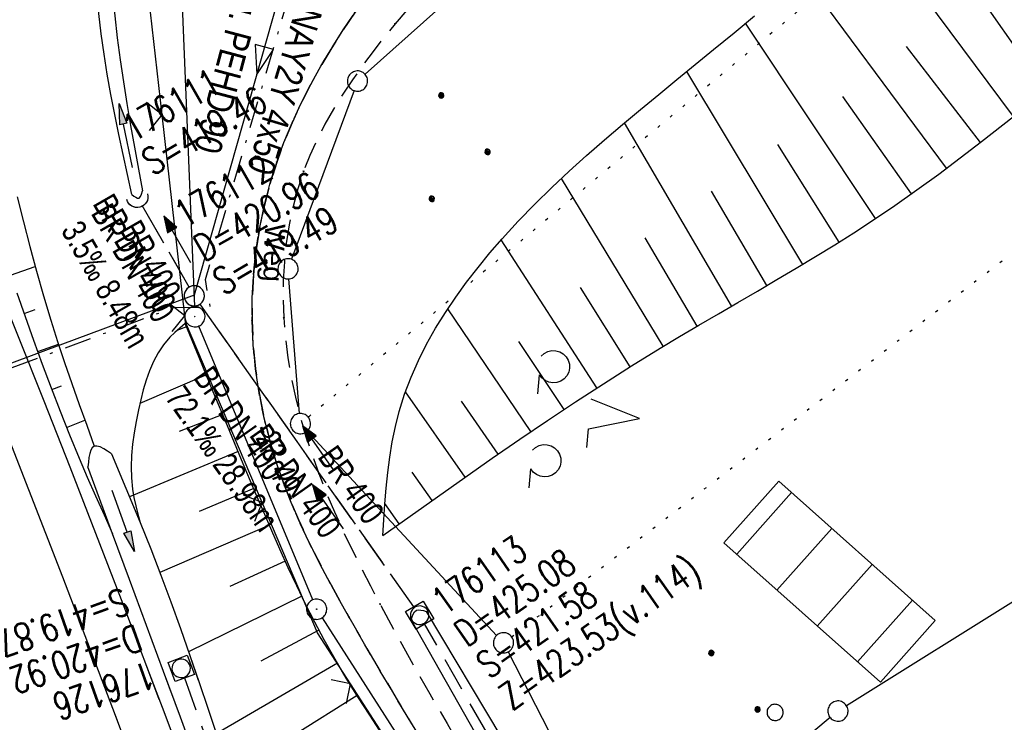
# Model space of a CAD drawing. Extents: x 508886 to 509272, y 449452 to 450225.
# Tile 42 of 45: x 509032 to 509105, y 450138 to 450191. Entities that reach past the tile are written whole.
import ezdxf
from ezdxf.enums import TextEntityAlignment as Align

# ---------------------------------------------------------------- set-up
doc = ezdxf.new("R2010")
doc.units = 0
doc.header["$LTSCALE"] = 10
doc.header["$MEASUREMENT"] = 0
for name, pattern in [('AUSGEZOGEN', [0]), ('LT00', [0]), ('LT08', [0.42, 0.2, -0.1, 0.02, -0.1]), ('LT11', [0.3, 0.2, -0.1]), ('LT12', [0.4, 0.3, -0.1]), ('PUNKTX2_STR', [0.6, 0.1, -0.5]), ('STRICHLINIE2', [0.375, 0.25, -0.125])]:
    doc.linetypes.add(name, pattern=pattern)
doc.layers.get('0').update_dxf_attribs({"linetype": 'LT00'})
for name, color, linetype in [('--EK_FBR', 250, 'LT00'), ('--EK_Halt-Pfeil', 4, 'LT00'), ('--EK_Haltung', 7, 'STRICHLINIE2'), ('--EK_Haltung-Text', 140, 'LT00'), ('--EK_Schacht-Text', 5, 'LT00'), ('--EL_DFK_AB_L', 21, 'LT00'), ('--EL_DFK_AB_P', 7, 'LT00'), ('--EL_Halt-Pfeil', 4, 'LT00'), ('--EL_Haltung', 182, 'STRICHLINIE2'), ('--EL_Haltung-Text', 182, 'LT00'), ('ABSTAND', 8, 'LT00'), ('ABWASSERLTG', 24, 'LT00'), ('ABWASSERLTG_FLIEßPF', 26, 'Continuous'), ('ABWASSERLTG_TEXT', 26, 'Continuous'), ('DFK_AB_L', 21, 'LT00'), ('DFK_AB_P', 7, 'LT00'), ('DFK_BEB_SCHR', 254, 'LT00'), ('DFK_BEBAUUNG', 250, 'LT00'), ('DFK_GZPKT', 250, 'LT00'), ('DFK_KATASTER', 250, 'LT00'), ('DFK_NUTZUNG', 250, 'LT00'), ('DFK_NUTZUNGSGRENZE', 70, 'PUNKTX2_STR'), ('DFK_VERMPKT', 252, 'LT00'), ('DL', 182, 'LT12'), ('DL_PFEIL', 201, 'LT00'), ('DL_TEXT', 182, 'LT00'), ('FELDWEG_TEXT', 250, 'Continuous'), ('PFEIL', 140, 'AUSGEZOGEN'), ('STROM_TEXT', 80, 'Continuous'), ('STROM_UNTER', 80, 'LT08'), ('V122_AFBR_BAB', 250, 'LT00'), ('V122_BOESCH', 250, 'LT00'), ('V122_BOSCHUNG', 250, 'LT00'), ('V122_FELDWEG', 250, 'LT11'), ('V122_GRABEN', 250, 'LT00'), ('V122_KA_MULD', 182, 'LT00'), ('V122_KA_PRUF', 182, 'LT00'), ('V122_LD_MARK', 250, 'LT00'), ('V122_UK_DURCH', 182, 'LT00'), ('V122_ZAUN', 40, 'LT00'), ('V123_AFBR_BAB', 250, 'LT00'), ('V123_BOESCH', 250, 'LT00'), ('V123_BOSCHUNG', 250, 'LT00'), ('V123_FELDWEG', 250, 'LT11'), ('V123_GRABEN', 250, 'LT00'), ('V123_KA_MULD', 182, 'LT00'), ('V123_KA_PRUF', 182, 'LT00'), ('V123_LD_MARK', 250, 'LT00'), ('V123_UK_DURCH', 182, 'LT00'), ('V123_ZAUN', 40, 'LT00')]:
    doc.layers.add(name, color=color, linetype=linetype)
doc.styles.add('Beschrift', font='ARIAL.TTF')
doc.styles.add('Haltungsbeschriftung', font='ARIAL.TTF', dxfattribs={"width": 0.75})
doc.styles.add('schachtbeschriftung', font='romans.shx', dxfattribs={"width": 0.75, "height": 2})
doc.styles.get("Standard").update_dxf_attribs({"font": 'ARIAL.TTF'})
doc.styles.add('Versorgungsltg', font='ARIAL.TTF', dxfattribs={"width": 0.8, "height": 2})

# ---------------------------------------------------------------- blocks, each defined once
blk = doc.blocks.new('SYMB7010')
at = {"color": 0, "linetype": 'ByBlock'}
for points in [[(-0.031408, 0.499213), (-0.093728, 0.49134), (-0.15457, 0.475719), (-0.212975, 0.452595), (-0.268021, 0.422333), (-0.31884, 0.385411), (-0.36463, 0.342411), (-0.40467, 0.29401), (-0.438329, 0.240973), (-0.465074, 0.184136), (-0.484486, 0.124395), (-0.496256, 0.062692), (-0.5002, 0)], [(0.5002, 0), (0.496256, 0.062692), (0.484485, 0.124395), (0.465074, 0.184136), (0.438329, 0.240973), (0.40467, 0.29401), (0.36463, 0.342411), (0.31884, 0.385411), (0.268021, 0.422333), (0.212975, 0.452595), (0.15457, 0.475719), (0.093728, 0.49134), (0.031408, 0.499213), (-0.031408, 0.499213)], [(-0.5002, 0), (-0.496256, -0.062692), (-0.484486, -0.124395), (-0.465075, -0.184136), (-0.438329, -0.240973), (-0.404671, -0.29401), (-0.36463, -0.342411), (-0.31884, -0.385411), (-0.268021, -0.422333), (-0.212975, -0.452595), (-0.154571, -0.475719), (-0.093728, -0.49134), (-0.031408, -0.499213), (0.031408, -0.499213)], [(0.031408, -0.499213), (0.093728, -0.491341), (0.15457, -0.475719), (0.212975, -0.452595), (0.268021, -0.422333), (0.31884, -0.385411), (0.36463, -0.342411), (0.404671, -0.294011), (0.438329, -0.240974), (0.465075, -0.184136), (0.484486, -0.124395), (0.496256, -0.062692), (0.500201, 0)]]:
    blk.add_lwpolyline(points, dxfattribs=at)
blk = doc.blocks.new('SYMB7201')
at = {"color": 0, "linetype": 'ByBlock'}
for p, q in [((0, 0.385), (-0.11, 0.015)), ((-0.255, -0.385), (-0.115, -0.385)), ((0.445, -0.385), (0.585, -0.385))]:
    blk.add_line(p, q, dxfattribs=at)
for points in [[(0.25, 0.015), (0.11, 0.015), (0, 0.385)], [(-0.393816, -0.383308), (-0.416239, -0.362945), (-0.432849, -0.337617), (-0.442589, -0.308936), (-0.444836, -0.27873), (-0.439449, -0.248923), (-0.426769, -0.221415), (-0.407606, -0.197958), (-0.38318, -0.180047), (-0.355047, -0.168823), (-0.325, -0.165), (-0.294953, -0.168823), (-0.26682, -0.180047), (-0.242394, -0.197959), (-0.223231, -0.221415), (-0.210551, -0.248923), (-0.205164, -0.27873), (-0.207411, -0.308936), (-0.21715, -0.337617), (-0.233761, -0.362945), (-0.256184, -0.383308)], [(0.306185, -0.383308), (0.283761, -0.362945), (0.267151, -0.337617), (0.257411, -0.308936), (0.255164, -0.27873), (0.260552, -0.248923), (0.273231, -0.221415), (0.292394, -0.197958), (0.31682, -0.180047), (0.344953, -0.168823), (0.375, -0.165), (0.405047, -0.168823), (0.43318, -0.180047), (0.457606, -0.197959), (0.476769, -0.221415), (0.489449, -0.248923), (0.494836, -0.27873), (0.492589, -0.308936), (0.48285, -0.337617), (0.466239, -0.362945), (0.443816, -0.383308)]]:
    blk.add_lwpolyline(points, dxfattribs=at)
blk = doc.blocks.new('Ackerland3')
at = {"layer": 'DFK_NUTZUNG', "color": 0, "linetype": 'ByBlock'}
for p, q in [((-0.15, 2.662), (-0.15, 2.403)), ((-0.1, 2.362), (-0.1, 2.704)), ((-0.05, 2.724), (-0.05, 2.341)), ((0, 2.335), (0, 2.731)), ((0.05, 2.724), (0.05, 2.341)), ((0.1, 2.362), (0.1, 2.704)), ((0.15, 2.662), (0.15, 2.403)), ((0.2, 2.531), (0.2, 2.534)), ((-4, -1.137), (-4, -1.395)), ((-3.95, -1.437), (-3.95, -1.095)), ((-3.9, -1.075), (-3.9, -1.458)), ((-3.85, -1.464), (-3.85, -1.068)), ((-3.8, -1.075), (-3.8, -1.458)), ((-3.75, -1.437), (-3.75, -1.095)), ((-3.7, -1.137), (-3.7, -1.395)), ((-3.65, -1.268), (-3.65, -1.265)), ((3.7, -1.137), (3.7, -1.395)), ((3.75, -1.437), (3.75, -1.095)), ((3.8, -1.075), (3.8, -1.458)), ((3.85, -1.464), (3.85, -1.068)), ((3.9, -1.075), (3.9, -1.458)), ((3.95, -1.437), (3.95, -1.095)), ((4, -1.137), (4, -1.395)), ((4.05, -1.268), (4.05, -1.265))]:
    blk.add_line(p, q, dxfattribs=at)
for points in [[(0.2, 2.533), (0.18, 2.619), (0.125, 2.689), (0.045, 2.728), (-0.044, 2.728), (-0.125, 2.689), (-0.18, 2.619), (-0.2, 2.533), (-0.18, 2.446), (-0.125, 2.376), (-0.044, 2.338), (0.045, 2.338), (0.125, 2.376), (0.18, 2.446), (0.2, 2.533)], [(-3.65, -1.266), (-3.67, -1.18), (-3.725, -1.11), (-3.805, -1.071), (-3.894, -1.071), (-3.975, -1.11), (-4.03, -1.18), (-4.05, -1.266)], [(-4.05, -1.266), (-4.03, -1.353), (-3.975, -1.423), (-3.894, -1.461), (-3.805, -1.461), (-3.725, -1.423), (-3.67, -1.353), (-3.65, -1.266)], [(4.05, -1.266), (4.03, -1.18), (3.975, -1.11), (3.895, -1.071), (3.806, -1.071), (3.725, -1.11), (3.67, -1.18), (3.65, -1.266)], [(3.65, -1.266), (3.67, -1.353), (3.725, -1.423), (3.806, -1.461), (3.895, -1.461), (3.975, -1.423), (4.03, -1.353), (4.05, -1.266)]]:
    blk.add_lwpolyline(points, dxfattribs=at)
blk = doc.blocks.new('SYMB0003')
at = {"color": 0, "linetype": 'ByBlock'}
for p, q in [((-0.015712, 0), (0.010166, 0.012015)), ((0, -0.021257), (-0.015712, 0)), ((0.010166, 0.012015), (0, -0.021257))]:
    blk.add_line(p, q, dxfattribs=at)
for points in [[(-0.031395, 0.499013), (-0.093691, 0.491144), (-0.154509, 0.475528), (-0.21289, 0.452414), (-0.267913, 0.422164), (-0.318712, 0.385257), (-0.364484, 0.342274), (-0.404509, 0.293893), (-0.438154, 0.240877), (-0.464888, 0.184062), (-0.484292, 0.124345), (-0.496058, 0.062667), (-0.5, 0)], [(0.5, 0), (0.496057, 0.062667), (0.484292, 0.124345), (0.464888, 0.184062), (0.438153, 0.240877), (0.404509, 0.293893), (0.364484, 0.342274), (0.318712, 0.385257), (0.267913, 0.422164), (0.21289, 0.452414), (0.154509, 0.475528), (0.093691, 0.491144), (0.031395, 0.499013), (-0.031395, 0.499013)], [(-0.5, 0), (-0.496058, -0.062667), (-0.484292, -0.124345), (-0.464888, -0.184062), (-0.438154, -0.240877), (-0.404509, -0.293893), (-0.364485, -0.342274), (-0.318712, -0.385257), (-0.267914, -0.422164), (-0.21289, -0.452414), (-0.154509, -0.475529), (-0.093691, -0.491144), (-0.031395, -0.499014), (0.031395, -0.499014)], [(0.031395, -0.499014), (0.093691, -0.491144), (0.154509, -0.475529), (0.21289, -0.452414), (0.267914, -0.422164), (0.318712, -0.385257), (0.364485, -0.342274), (0.404509, -0.293893), (0.438154, -0.240877), (0.464889, -0.184062), (0.484292, -0.124345), (0.496058, -0.062667), (0.5, 0)]]:
    blk.add_lwpolyline(points, dxfattribs=at)
blk = doc.blocks.new('SYMB0011')
at = {"color": 0, "linetype": 'ByBlock'}
for p, q in [((0.5, 0), (-0.5, 0)), ((0, 0.5), (0, -0.5))]:
    blk.add_line(p, q, dxfattribs=at)
blk = doc.blocks.new('SYMB0024')
at = {"color": 0, "linetype": 'ByBlock'}
for p, q in [((-0.5, 0.5), (0, 0)), ((0, 0), (0.5, 0.5))]:
    blk.add_line(p, q, dxfattribs=at)
blk = doc.blocks.new('Pfreil3')
at = {"layer": 'PFEIL'}
blk.add_hatch(color=256, dxfattribs=at).paths.add_polyline_path([(-1.549, 0.273), (-1.549, -0.273), (0, 0)])
for p, q in [((-1.549, 0), (-4.831, 0)), ((-1.549, -0.273), (-1.549, 0.273)), ((-1.549, 0.273), (0, 0)), ((0, 0), (-1.549, -0.273))]:
    blk.add_line(p, q, dxfattribs=at)
blk = doc.blocks.new('SYMB1210')
at = {"color": 0, "linetype": 'ByBlock'}
blk.add_line((0.018815, -0.179014), (0.055623, -0.17119), dxfattribs=at)
for points in [[(-0.2, -0.2), (-0.2, 0.2), (0.2, 0.2), (0.2, -0.2), (-0.2, -0.2)], [(0.018815, 0.179014), (-0.018815, 0.179014), (-0.055623, 0.17119), (-0.09, 0.155885), (-0.120444, 0.133766), (-0.145623, 0.105801), (-0.164438, 0.073213), (-0.176067, 0.037424), (-0.18, 0)], [(-0.18, 0), (-0.176067, -0.037424), (-0.164438, -0.073213), (-0.145623, -0.105801), (-0.120444, -0.133766), (-0.09, -0.155885), (-0.055623, -0.17119), (-0.018815, -0.179014), (0.018815, -0.179014)], [(0.18, 0), (0.176067, 0.037424), (0.164438, 0.073213), (0.145623, 0.105801), (0.120444, 0.133766), (0.09, 0.155885), (0.055623, 0.17119), (0.018815, 0.179014)], [(0.055623, -0.17119), (0.09, -0.155885), (0.120444, -0.133766), (0.145623, -0.105801), (0.164438, -0.073213), (0.176067, -0.037424), (0.18, 0)]]:
    blk.add_lwpolyline(points, dxfattribs=at)
blk = doc.blocks.new('SYMB1107')
at = {"color": 0, "linetype": 'ByBlock'}
for points in [[(-0.2, 0), (-0.196157, 0.039018), (-0.184776, 0.076537), (-0.166294, 0.111114), (-0.141421, 0.141421), (-0.111114, 0.166294), (-0.076537, 0.184776), (-0.039018, 0.196157), (0, 0.2)], [(0, 0.2), (0.039018, 0.196157), (0.076537, 0.184776), (0.111114, 0.166294), (0.141421, 0.141421), (0.166294, 0.111114), (0.184776, 0.076537), (0.196157, 0.039018), (0.2, 0)]]:
    blk.add_lwpolyline(points, dxfattribs=at)
blk = doc.blocks.new('SYMB0070')
at = {"color": 0, "linetype": 'ByBlock'}
for p, q in [((-0.5, 0), (0.2, 0)), ((0.5, 0), (0.2, 0.1)), ((0.2, 0.1), (0.2, 0)), ((0.468, 0), (0.21, 0.086)), ((0.21, 0.086), (0.21, -0.086)), ((0.21, -0.086), (0.468, 0)), ((0.22, -0.072), (0.437, 0)), ((0.23, -0.058), (0.405, 0)), ((0.24, -0.045), (0.374, 0)), ((0.342, 0), (0.25, 0.031)), ((0.25, 0.031), (0.25, -0.031)), ((0.25, -0.031), (0.342, 0)), ((0.26, -0.017), (0.31, 0)), ((0.27, -0.003), (0.279, 0))]:
    blk.add_line(p, q, dxfattribs=at)
for points in [[(0.2, 0), (0.2, -0.1), (0.5, 0)], [(0.437, 0), (0.22, 0.072), (0.22, -0.072)], [(0.405, 0), (0.23, 0.058), (0.23, -0.058)], [(0.374, 0), (0.24, 0.045), (0.24, -0.045)], [(0.31, 0), (0.26, 0.017), (0.26, -0.017)], [(0.279, 0), (0.27, 0.003), (0.27, -0.003)]]:
    blk.add_lwpolyline(points, dxfattribs=at)
blk = doc.blocks.new('ABWASSER-FLIEßPF')
at = {"layer": 'ABWASSERLTG_FLIEßPF'}
for p, q in [((0, 0), (-2.109, 0.703)), ((-2.109, 0.703), (-2.109, -0.703)), ((-2.109, -0.703), (0, 0))]:
    blk.add_line(p, q, dxfattribs=at)

msp = doc.modelspace()

# ---------------------------------------------------------------- linework, layer by layer
at = {"layer": '--EK_FBR', "linetype": 'LT11', "flags": 128}
for points in [[(509078.757, 450212.299), (509078.414, 450211.741), (509077.851, 450210.93), (509077.244, 450210.144), (509076.596, 450209.386), (509075.914, 450208.655), (509075.203, 450207.956), (509074.392, 450207.222), (509073.557, 450206.522), (509072.702, 450205.85), (509071.833, 450205.199), (509070.954, 450204.563), (509070.07, 450203.936), (509069.185, 450203.312), (509068.304, 450202.684), (509067.432, 450202.047), (509066.574, 450201.394), (509065.734, 450200.718), (509064.678, 450199.802), (509063.659, 450198.843), (509062.675, 450197.844), (509061.722, 450196.809), (509060.8, 450195.743), (509059.906, 450194.649), (509059.038, 450193.531), (509058.194, 450192.393), (509057.277, 450191.101), (509056.392, 450189.788), (509055.543, 450188.455), (509054.735, 450187.099), (509053.972, 450185.721), (509053.258, 450184.32), (509052.599, 450182.894), (509051.998, 450181.444), (509051.46, 450179.969), (509050.954, 450178.346), (509050.527, 450176.697), (509050.182, 450175.027), (509049.919, 450173.341), (509049.739, 450171.643), (509049.644, 450169.938), (509049.634, 450168.231), (509049.716, 450166.443), (509049.891, 450164.662), (509050.155, 450162.892), (509050.504, 450161.137), (509050.937, 450159.401), (509051.449, 450157.689), (509052.037, 450156.004), (509052.534, 450154.741), (509053.068, 450153.495), (509053.636, 450152.264), (509054.233, 450151.046), (509054.854, 450149.839), (509055.495, 450148.641), (509056.15, 450147.452), (509056.495, 450146.839), (509056.816, 450146.268), (509057.969, 450144.254), (509059.138, 450142.25), (509060.319, 450140.256), (509061.511, 450138.268), (509062.712, 450136.287), (509063.918, 450134.308), (509065.129, 450132.332), (509066.341, 450130.357), (509067.553, 450128.379), (509068.763, 450126.399), (509069.764, 450124.749), (509070.759, 450123.095), (509071.743, 450121.434), (509072.714, 450119.766), (509073.667, 450118.089), (509074.599, 450116.401), (509075.507, 450114.701), (509076.387, 450112.988), (509077.235, 450111.26), (509078.049, 450109.516), (509078.727, 450107.985), (509079.379, 450106.443), (509080.011, 450104.892), (509080.627, 450103.332), (509081.23, 450101.767), (509081.824, 450100.199), (509082.415, 450098.628), (509089.185, 450082.245), (509097.575, 450063.22)], [(509081.897, 450212.738), (509081.798, 450212.547), (509081.281, 450211.678), (509080.717, 450210.841), (509080.111, 450210.033), (509079.468, 450209.251), (509078.795, 450208.492), (509078.097, 450207.754), (509077.379, 450207.033), (509076.647, 450206.326), (509075.701, 450205.442), (509074.745, 450204.573), (509073.781, 450203.715), (509072.814, 450202.864), (509071.845, 450202.018), (509070.877, 450201.171), (509069.916, 450200.32), (509068.962, 450199.462), (509068.019, 450198.592), (509066.38, 450197.013), (509064.784, 450195.386), (509063.229, 450193.714), (509061.711, 450191.998), (509060.23, 450190.238), (509059.411, 450189.227), (509058.609, 450188.202), (509057.828, 450187.16), (509057.075, 450186.101), (509056.355, 450185.022), (509055.674, 450183.923), (509055.037, 450182.803), (509054.45, 450181.659), (509053.919, 450180.491), (509053.449, 450179.297), (509053.021, 450177.998), (509052.668, 450176.673), (509052.386, 450175.327), (509052.173, 450173.965), (509052.029, 450172.59), (509051.951, 450171.209), (509051.937, 450169.826), (509051.985, 450168.445), (509052.104, 450166.96), (509052.291, 450165.485), (509052.539, 450164.021), (509052.846, 450162.569), (509053.208, 450161.129), (509053.621, 450159.703), (509054.081, 450158.292), (509054.583, 450156.897), (509055.142, 450155.474), (509055.739, 450154.068), (509056.368, 450152.676), (509057.025, 450151.297), (509057.705, 450149.928), (509058.404, 450148.569), (509058.744, 450147.927), (509059.118, 450147.218), (509060.327, 450144.983), (509061.561, 450142.763), (509062.815, 450140.555), (509064.088, 450138.357), (509065.374, 450136.168), (509066.672, 450133.985), (509067.978, 450131.807), (509069.289, 450129.632), (509070.601, 450127.458), (509072.961, 450123.543), (509075.317, 450119.625), (509077.671, 450115.707)]]:
    msp.add_lwpolyline(points, dxfattribs=at)
at = {"layer": '--EK_FBR'}
for points in [[(509017.195, 450203.701), (509018.734, 450200.061), (509021.078, 450194.479), (509023.405, 450188.891), (509025.716, 450183.296), (509028.009, 450177.693), (509030.283, 450172.083), (509032.247, 450167.191), (509034.196, 450162.292), (509036.127, 450157.387), (509038.041, 450152.475), (509039.936, 450147.556), (509041.812, 450142.629), (509042.735, 450140.18)], [(509032.247, 450167.191), (509034.196, 450162.292), (509036.127, 450157.387), (509038.041, 450152.475), (509039.936, 450147.556), (509041.812, 450142.629), (509043.16, 450139.051), (509044.498, 450135.47), (509045.828, 450131.886), (509047.151, 450128.299), (509048.468, 450124.71), (509049.78, 450121.119), (509051.293, 450116.961), (509052.799, 450112.801), (509054.296, 450108.637), (509055.782, 450104.47), (509057.255, 450100.298), (509058.713, 450096.12), (509060.153, 450091.937)]]:
    msp.add_lwpolyline(points, dxfattribs=at)
at = {"layer": '--EK_Haltung'}
for p, q in [((509044.977, 450170.725), (509041.494, 450176.772)), ((509061.621, 450147.01), (509045.784, 450169.463)), ((509074.488, 450124.627), (509062.426, 450145.747)), ((509044.631, 450141.742), (509057.568, 450105.1))]:
    msp.add_line(p, q, dxfattribs=at)
at = {"layer": '--EL_DFK_AB_L'}
for p, q in [((509043.808, 450207.418), (509045.37, 450169.279)), ((509054.132, 450147.532), (509045.688, 450167.836)), ((509054.825, 450146.208), (509074.016, 450116.261))]:
    msp.add_line(p, q, dxfattribs=at)
at = {"layer": '--EL_Haltung'}
for p, q in [((509044.977, 450170.725), (509041.494, 450176.772)), ((509061.621, 450147.01), (509045.784, 450169.463)), ((509074.488, 450124.627), (509062.426, 450145.747)), ((509044.631, 450141.742), (509057.568, 450105.1))]:
    msp.add_line(p, q, dxfattribs=at)
at = {"layer": 'ABWASSERLTG', "flags": 128}
msp.add_lwpolyline([(509055.17, 450204.851), (509045.348, 450170.112), (508999.984, 450153.243), (508999.414, 450147.176)], dxfattribs=at)
at = {"layer": 'DFK_AB_L'}
for p, q in [((509043.808, 450207.418), (509045.37, 450169.279)), ((509054.132, 450147.532), (509045.688, 450167.836)), ((509054.825, 450146.208), (509074.016, 450116.261))]:
    msp.add_line(p, q, dxfattribs=at)
at = {"layer": 'DFK_BEB_SCHR'}
for p, q in [((509089.622, 450155.483), (509085.552, 450150.912)), ((509088.538, 450148.252), (509092.609, 450152.824)), ((509095.595, 450150.162), (509091.526, 450145.593)), ((509094.512, 450142.932), (509098.583, 450147.503))]:
    msp.add_line(p, q, dxfattribs=at)
at = {"layer": 'DFK_BEBAUUNG'}
msp.add_lwpolyline([(509084.601, 450151.759), (509088.671, 450156.33), (509100.271, 450146), (509096.2, 450141.43), (509084.601, 450151.759)], dxfattribs=at)
at = {"layer": 'DFK_KATASTER'}
for p, q in [((509079.271, 450205.509), (509058.01, 450186.499)), ((509057.19, 450185.295), (509052.561, 450172.783)), ((509053.161, 450161.346), (509052.36, 450171.332)), ((509067.761, 450144.9), (509053.73, 450160.049)), ((509116.494, 450153.931), (509093.697, 450139.687)), ((509068.613, 450143.681), (509077.168, 450127.007)), ((509092.484, 450138.81), (509078.087, 450126.818))]:
    msp.add_line(p, q, dxfattribs=at)
at = {"layer": 'DFK_NUTZUNGSGRENZE', "ltscale": 0.2}
for p, q in [((509095.56, 450195.719), (509053.798, 450161.078)), ((509068.866, 450144.805), (509107.351, 450174.299))]:
    msp.add_line(p, q, dxfattribs=at)
at = {"layer": 'DL'}
for p, q in [((509044.977, 450170.725), (509041.494, 450176.772)), ((509061.621, 450147.01), (509045.784, 450169.463))]:
    msp.add_line(p, q, dxfattribs=at)
at = {"layer": 'STROM_UNTER', "flags": 128}
msp.add_lwpolyline([(509006.305, 450081.848), (509002.476, 450102.658), (508999.316, 450124.183), (508999.57, 450136.975), (508999.904, 450147.325), (509000.414, 450152.193), (509001.916, 450153.673), (509043.943, 450169.247), (509046.548, 450169.174), (509046.172, 450171.282), (509055.735, 450203.704)], dxfattribs=at)
at = {"layer": 'V122_AFBR_BAB'}
msp.add_lwpolyline([(509017.195, 450203.701), (509018.734, 450200.061), (509021.078, 450194.479), (509023.405, 450188.891), (509025.716, 450183.296), (509028.009, 450177.693), (509030.283, 450172.083), (509032.247, 450167.191), (509034.196, 450162.292), (509036.127, 450157.387), (509038.041, 450152.475), (509039.936, 450147.556), (509041.812, 450142.629), (509042.735, 450140.18)], dxfattribs=at)
at = {"layer": 'V122_BOESCH'}
for points in [[(509059.317, 450152.304), (509059.392, 450153.475), (509059.475, 450154.644), (509059.572, 450155.808), (509059.692, 450156.967), (509059.841, 450158.117), (509060.027, 450159.258), (509060.257, 450160.386), (509060.539, 450161.5), (509060.94, 450162.78), (509061.417, 450164.038), (509061.963, 450165.273), (509062.572, 450166.485), (509063.24, 450167.674), (509063.961, 450168.838), (509064.73, 450169.979), (509065.54, 450171.094), (509066.386, 450172.185), (509067.263, 450173.251), (509068.166, 450174.291), (509069.365, 450175.6), (509070.594, 450176.87), (509071.85, 450178.105), (509073.129, 450179.309), (509074.429, 450180.487), (509075.747, 450181.642), (509077.079, 450182.778), (509078.422, 450183.901), (509079.773, 450185.013), (509081.129, 450186.12), (509082.487, 450187.226), (509083.843, 450188.334), (509085.36, 450189.584), (509086.873, 450190.84)], [(509059.317, 450152.304), (509061.341, 450153.743), (509063.367, 450155.179), (509065.397, 450156.609), (509067.433, 450158.03), (509069.477, 450159.439), (509071.53, 450160.832), (509073.596, 450162.208), (509075.675, 450163.562), (509077.769, 450164.893), (509079.882, 450166.196), (509081.314, 450167.057), (509082.752, 450167.907), (509084.196, 450168.751), (509085.641, 450169.591), (509087.086, 450170.431), (509088.529, 450171.274), (509089.967, 450172.124), (509091.398, 450172.984), (509092.82, 450173.857), (509094.231, 450174.747), (509095.629, 450175.657), (509097.28, 450176.775), (509098.912, 450177.923), (509100.525, 450179.098), (509102.124, 450180.295), (509103.71, 450181.51), (509105.286, 450182.741), (509106.854, 450183.983)], [(509032.222, 450177.417), (509032.686, 450175.57), (509033.164, 450173.732), (509033.661, 450171.901), (509034.181, 450170.078), (509034.728, 450168.262), (509035.226, 450166.697), (509035.744, 450165.137), (509036.278, 450163.581), (509036.824, 450162.027), (509037.377, 450160.475), (509037.935, 450158.924)], [(509032.193, 450170.306), (509032.818, 450168.541), (509033.447, 450166.777), (509034.086, 450165.018), (509034.737, 450163.264), (509035.405, 450161.517), (509036.095, 450159.778), (509036.809, 450158.05), (509037.415, 450156.641), (509038.036, 450155.237), (509038.667, 450153.838), (509039.302, 450152.44)], [(509044.684, 450168.015), (509044.289, 450167.69), (509043.906, 450167.356), (509043.545, 450167.004), (509043.08, 450166.451), (509042.679, 450165.848), (509042.335, 450165.204), (509042.041, 450164.525), (509041.789, 450163.82), (509041.572, 450163.094), (509041.383, 450162.357), (509041.215, 450161.614), (509041.041, 450160.765), (509040.893, 450159.919), (509040.776, 450159.077), (509040.698, 450158.239), (509040.667, 450157.404), (509040.69, 450156.573), (509040.773, 450155.747), (509040.879, 450155.125), (509041.014, 450154.505), (509041.168, 450153.887), (509041.332, 450153.269)], [(509054.331, 450145.792), (509054.281, 450145.886), (509053.605, 450147.217), (509052.953, 450148.562), (509052.32, 450149.917), (509051.703, 450151.281), (509051.1, 450152.652), (509050.506, 450154.028), (509049.92, 450155.406), (509048.859, 450157.925), (509047.807, 450160.446), (509046.762, 450162.969), (509045.722, 450165.492), (509044.684, 450168.015)]]:
    msp.add_lwpolyline(points, dxfattribs=at)
at = {"layer": 'V122_BOSCHUNG'}
for p, q in [((509106.07, 450183.36), (509095.318, 450197.813)), ((509101.108, 450179.531), (509090.49, 450193.854)), ((509108.468, 450185.272), (509103.459, 450192.447)), ((509095.853, 450175.807), (509086.212, 450190.29)), ((509103.624, 450181.444), (509098.151, 450188.554)), ((509090.447, 450172.41), (509081.846, 450186.704)), ((509098.521, 450177.645), (509093.429, 450184.853)), ((509085.18, 450169.323), (509077.24, 450182.913)), ((509093.155, 450174.065), (509088.604, 450181.286)), ((509080.115, 450166.337), (509072.566, 450178.785)), ((509087.796, 450170.845), (509083.678, 450177.842)), ((509075.197, 450163.254), (509068.103, 450174.22)), ((509082.624, 450167.831), (509078.759, 450174.365)), ((509031.735, 450171.603), (509033.565, 450172.249)), ((509077.651, 450164.818), (509073.968, 450170.687)), ((509032.735, 450168.775), (509033.564, 450169.068)), ((509070.308, 450160.005), (509064.134, 450169.101)), ((509044.777, 450167.788), (509044.063, 450167.496)), ((509033.748, 450165.945), (509035.29, 450166.501)), ((509072.755, 450161.652), (509069.398, 450166.699)), ((509046.245, 450164.221), (509041.319, 450162.101)), ((509034.791, 450163.122), (509035.519, 450163.394)), ((509065.425, 450156.629), (509061.003, 450162.955)), ((509067.864, 450158.328), (509065.146, 450162.27)), ((509047.458, 450161.287), (509044.237, 450160.012)), ((509035.879, 450160.317), (509037.244, 450160.846)), ((509048.601, 450158.54), (509040.543, 450155.178)), ((509062.978, 450154.903), (509061.49, 450157.013)), ((509049.755, 450155.797), (509045.725, 450154.089)), ((509060.539, 450153.173), (509059.477, 450154.668)), ((509050.918, 450153.071), (509042.804, 450149.554)), ((509052.097, 450150.406), (509047.987, 450148.532)), ((509053.313, 450147.813), (509044.925, 450143.693))]:
    msp.add_line(p, q, dxfattribs=at)
at = {"layer": 'V122_FELDWEG', "linetype": 'LT11', "flags": 128}
for points in [[(509056.495, 450146.839), (509056.15, 450147.452), (509055.495, 450148.641), (509054.854, 450149.839), (509054.233, 450151.046), (509053.636, 450152.264), (509053.068, 450153.495), (509052.534, 450154.741), (509052.037, 450156.004), (509051.449, 450157.689), (509050.937, 450159.401), (509050.504, 450161.137), (509050.155, 450162.892), (509049.891, 450164.662), (509049.716, 450166.443), (509049.634, 450168.231), (509049.644, 450169.938), (509049.739, 450171.643), (509049.919, 450173.341), (509050.182, 450175.027), (509050.527, 450176.697), (509050.954, 450178.346), (509051.46, 450179.969), (509051.998, 450181.444), (509052.599, 450182.894), (509053.258, 450184.32), (509053.972, 450185.721), (509054.735, 450187.099), (509055.543, 450188.455), (509056.392, 450189.788), (509057.277, 450191.101), (509058.194, 450192.393), (509059.038, 450193.531), (509059.906, 450194.649), (509060.8, 450195.743), (509061.722, 450196.809), (509062.675, 450197.844), (509063.659, 450198.843), (509064.678, 450199.802), (509065.734, 450200.718), (509066.574, 450201.394), (509067.432, 450202.047), (509068.304, 450202.684), (509069.185, 450203.312), (509070.07, 450203.936), (509070.954, 450204.563), (509071.833, 450205.199), (509072.702, 450205.85), (509073.557, 450206.522), (509074.392, 450207.222), (509075.203, 450207.956), (509075.914, 450208.655), (509076.596, 450209.386), (509077.244, 450210.144), (509077.851, 450210.93), (509078.414, 450211.741), (509078.757, 450212.299)], [(509081.897, 450212.738), (509081.798, 450212.547), (509081.281, 450211.678), (509080.717, 450210.841), (509080.111, 450210.033), (509079.468, 450209.251), (509078.795, 450208.492), (509078.097, 450207.754), (509077.379, 450207.033), (509076.647, 450206.326), (509075.701, 450205.442), (509074.745, 450204.573), (509073.781, 450203.715), (509072.814, 450202.864), (509071.845, 450202.018), (509070.877, 450201.171), (509069.916, 450200.32), (509068.962, 450199.462), (509068.019, 450198.592), (509066.38, 450197.013), (509064.784, 450195.386), (509063.229, 450193.714), (509061.711, 450191.998), (509060.23, 450190.238), (509059.411, 450189.227), (509058.609, 450188.202), (509057.828, 450187.16), (509057.075, 450186.101), (509056.355, 450185.022), (509055.674, 450183.923), (509055.037, 450182.803), (509054.45, 450181.659), (509053.919, 450180.491), (509053.449, 450179.297), (509053.021, 450177.998), (509052.668, 450176.673), (509052.386, 450175.327), (509052.173, 450173.965), (509052.029, 450172.59), (509051.951, 450171.209), (509051.937, 450169.826), (509051.985, 450168.445), (509052.104, 450166.96), (509052.291, 450165.485), (509052.539, 450164.021), (509052.846, 450162.569), (509053.208, 450161.129), (509053.621, 450159.703), (509054.081, 450158.292), (509054.583, 450156.897), (509055.142, 450155.474), (509055.739, 450154.068), (509056.368, 450152.676), (509057.025, 450151.297), (509057.705, 450149.928), (509058.404, 450148.569), (509058.744, 450147.927)]]:
    msp.add_lwpolyline(points, dxfattribs=at)
at = {"layer": 'V122_GRABEN'}
for points in [[(509038.79, 450203.065), (509038.844, 450201.313), (509038.903, 450199.562), (509038.973, 450197.812), (509039.059, 450196.063), (509039.165, 450194.317), (509039.297, 450192.574), (509039.461, 450190.833), (509039.646, 450189.203), (509039.86, 450187.575), (509040.097, 450185.95), (509040.355, 450184.328), (509040.629, 450182.706), (509040.915, 450181.087), (509041.209, 450179.468), (509041.507, 450177.849)], [(509040.726, 450177.583), (509040.4, 450179.067), (509040.077, 450180.552), (509039.763, 450182.037), (509039.46, 450183.524), (509039.173, 450185.012), (509038.907, 450186.503), (509038.664, 450187.997), (509038.449, 450189.494), (509038.266, 450190.995), (509038.109, 450192.595), (509037.987, 450194.198), (509037.894, 450195.805), (509037.823, 450197.415), (509037.771, 450199.027), (509037.729, 450200.64), (509037.694, 450202.253)], [(509040.726, 450177.583), (509040.878, 450177.471), (509041.024, 450177.378), (509041.155, 450177.323), (509041.266, 450177.326), (509041.372, 450177.43), (509041.447, 450177.619), (509041.507, 450177.849)], [(509039.227, 450158.362), (509038.929, 450158.56), (509038.641, 450158.737), (509038.373, 450158.871), (509038.134, 450158.941), (509037.935, 450158.924), (509037.79, 450158.816), (509037.681, 450158.628), (509037.602, 450158.376), (509037.545, 450158.077), (509037.503, 450157.745), (509037.467, 450157.398)], [(509039.227, 450158.362), (509041.332, 450153.269), (509042.12, 450151.317), (509042.88, 450149.354), (509043.614, 450147.381), (509044.327, 450145.4), (509045.022, 450143.412), (509045.645, 450141.589)], [(509043.657, 450140.627), (509043.065, 450142.232), (509041.812, 450145.636), (509040.558, 450149.038), (509039.302, 450152.44), (509037.467, 450157.398)]]:
    msp.add_lwpolyline(points, dxfattribs=at)
at = {"layer": 'V122_LD_MARK'}
msp.add_lwpolyline([(509013.715, 450203.215), (509016.112, 450197.563), (509020.123, 450187.947), (509024.076, 450178.308), (509027.971, 450168.645), (509031.808, 450158.959), (509035.585, 450149.249), (509039.302, 450139.516), (509039.618, 450138.672)], dxfattribs=at)
at = {"layer": 'V122_ZAUN'}
for p, q in [((509042.969, 450183.491), (509041.288, 450198.396)), ((509044.65, 450168.585), (509042.969, 450183.491)), ((509054.217, 450145.736), (509050.388, 450154.746))]:
    msp.add_line(p, q, dxfattribs=at)
msp.add_lwpolyline([(509050.388, 450154.746), (509044.702, 450168.126), (509044.65, 450168.585)], dxfattribs=at)
at = {"layer": 'V123_AFBR_BAB'}
msp.add_lwpolyline([(509032.247, 450167.191), (509034.196, 450162.292), (509036.127, 450157.387), (509038.041, 450152.475), (509039.936, 450147.556), (509041.812, 450142.629), (509043.16, 450139.051), (509044.498, 450135.47), (509045.828, 450131.886), (509047.151, 450128.299), (509048.468, 450124.71), (509049.78, 450121.119), (509051.293, 450116.961), (509052.799, 450112.801), (509054.296, 450108.637), (509055.782, 450104.47), (509057.255, 450100.298), (509058.713, 450096.12), (509060.153, 450091.937)], dxfattribs=at)
at = {"layer": 'V123_BOESCH'}
for points in [[(509059.317, 450152.304), (509059.392, 450153.475), (509059.475, 450154.644), (509059.572, 450155.808), (509059.692, 450156.967), (509059.841, 450158.117), (509060.027, 450159.258), (509060.257, 450160.386), (509060.539, 450161.5), (509060.94, 450162.78), (509061.417, 450164.038), (509061.963, 450165.273), (509062.572, 450166.485), (509063.24, 450167.674), (509063.961, 450168.838), (509064.73, 450169.979), (509065.54, 450171.094), (509066.386, 450172.185), (509067.263, 450173.251), (509068.166, 450174.291), (509069.365, 450175.6), (509070.594, 450176.87), (509071.85, 450178.105), (509073.129, 450179.309), (509074.429, 450180.487), (509075.747, 450181.642), (509077.079, 450182.778), (509078.422, 450183.901), (509079.773, 450185.013), (509081.129, 450186.12), (509082.487, 450187.226), (509083.843, 450188.334), (509085.36, 450189.584), (509086.873, 450190.84)], [(509059.317, 450152.304), (509061.341, 450153.743), (509063.367, 450155.179), (509065.397, 450156.609), (509067.433, 450158.03), (509069.477, 450159.439), (509071.53, 450160.832), (509073.596, 450162.208), (509075.675, 450163.562), (509077.769, 450164.893), (509079.882, 450166.196), (509081.314, 450167.057), (509082.752, 450167.907), (509084.196, 450168.751), (509085.641, 450169.591), (509087.086, 450170.431), (509088.529, 450171.274), (509089.967, 450172.124), (509091.398, 450172.984), (509092.82, 450173.857), (509094.231, 450174.747), (509095.629, 450175.657), (509097.28, 450176.775), (509098.912, 450177.923), (509100.525, 450179.098), (509102.124, 450180.295), (509103.71, 450181.51), (509105.286, 450182.741), (509106.854, 450183.983)], [(509032.222, 450177.417), (509032.686, 450175.57), (509033.164, 450173.732), (509033.661, 450171.901), (509034.181, 450170.078), (509034.728, 450168.262), (509035.226, 450166.697), (509035.744, 450165.137), (509036.278, 450163.581), (509036.823, 450162.027), (509037.377, 450160.475), (509037.935, 450158.924)], [(509032.193, 450170.306), (509032.818, 450168.541), (509033.447, 450166.778), (509034.086, 450165.018), (509034.737, 450163.264), (509035.405, 450161.517), (509036.095, 450159.778), (509036.809, 450158.05), (509037.415, 450156.641), (509038.036, 450155.237), (509038.667, 450153.838), (509039.302, 450152.44)], [(509044.684, 450168.015), (509044.289, 450167.69), (509043.906, 450167.356), (509043.545, 450167.004), (509043.08, 450166.451), (509042.679, 450165.848), (509042.335, 450165.204), (509042.041, 450164.525), (509041.789, 450163.82), (509041.572, 450163.094), (509041.383, 450162.357), (509041.215, 450161.614), (509041.041, 450160.765), (509040.893, 450159.919), (509040.776, 450159.077), (509040.698, 450158.239), (509040.667, 450157.404), (509040.69, 450156.573), (509040.773, 450155.747), (509040.879, 450155.125), (509041.014, 450154.506), (509041.168, 450153.887), (509041.332, 450153.269)], [(509059.263, 450137.608), (509058.361, 450138.974), (509057.477, 450140.35), (509056.617, 450141.74), (509055.784, 450143.146), (509054.983, 450144.569), (509054.281, 450145.886), (509053.605, 450147.217), (509052.953, 450148.562), (509052.32, 450149.917), (509051.703, 450151.281), (509051.1, 450152.652), (509050.506, 450154.028), (509049.92, 450155.406), (509048.859, 450157.925), (509047.807, 450160.446), (509046.762, 450162.969), (509045.722, 450165.492), (509044.684, 450168.015)]]:
    msp.add_lwpolyline(points, dxfattribs=at)
at = {"layer": 'V123_BOSCHUNG'}
for p, q in [((509106.07, 450183.36), (509095.318, 450197.813)), ((509101.108, 450179.531), (509090.49, 450193.854)), ((509108.468, 450185.272), (509103.459, 450192.447)), ((509095.853, 450175.807), (509086.212, 450190.291)), ((509103.624, 450181.444), (509098.151, 450188.554)), ((509090.447, 450172.41), (509081.846, 450186.704)), ((509098.521, 450177.645), (509093.429, 450184.853)), ((509085.18, 450169.323), (509077.24, 450182.913)), ((509093.154, 450174.065), (509088.604, 450181.286)), ((509080.115, 450166.337), (509072.566, 450178.785)), ((509087.796, 450170.845), (509083.678, 450177.842)), ((509075.197, 450163.254), (509068.103, 450174.22)), ((509082.624, 450167.831), (509078.759, 450174.365)), ((509031.735, 450171.603), (509033.565, 450172.249)), ((509077.651, 450164.818), (509073.968, 450170.687)), ((509032.735, 450168.775), (509033.564, 450169.068)), ((509070.308, 450160.005), (509064.134, 450169.101)), ((509044.777, 450167.788), (509044.063, 450167.496)), ((509033.748, 450165.945), (509035.29, 450166.501)), ((509072.755, 450161.652), (509069.398, 450166.699)), ((509046.245, 450164.221), (509041.319, 450162.101)), ((509034.791, 450163.122), (509035.519, 450163.394)), ((509065.425, 450156.629), (509061.003, 450162.955)), ((509067.864, 450158.328), (509065.146, 450162.27)), ((509047.458, 450161.287), (509044.237, 450160.012)), ((509035.879, 450160.317), (509037.244, 450160.846)), ((509048.601, 450158.54), (509040.543, 450155.178)), ((509062.978, 450154.903), (509061.49, 450157.013)), ((509049.755, 450155.797), (509045.725, 450154.089)), ((509060.539, 450153.173), (509059.477, 450154.668)), ((509050.918, 450153.071), (509042.804, 450149.554)), ((509052.097, 450150.406), (509047.987, 450148.532)), ((509053.313, 450147.813), (509044.925, 450143.693)), ((509054.592, 450145.295), (509050.274, 450142.981)), ((509055.962, 450142.841), (509046.98, 450137.6)), ((509057.426, 450140.432), (509052.713, 450137.474))]:
    msp.add_line(p, q, dxfattribs=at)
at = {"layer": 'V123_FELDWEG', "flags": 128}
for points in [[(509082.415, 450098.628), (509081.824, 450100.199), (509081.23, 450101.767), (509080.627, 450103.332), (509080.011, 450104.892), (509079.379, 450106.443), (509078.727, 450107.985), (509078.049, 450109.516), (509077.235, 450111.26), (509076.387, 450112.988), (509075.507, 450114.701), (509074.599, 450116.401), (509073.667, 450118.089), (509072.714, 450119.766), (509071.743, 450121.434), (509070.759, 450123.095), (509069.764, 450124.749), (509068.763, 450126.399), (509067.553, 450128.379), (509066.341, 450130.357), (509065.129, 450132.332), (509063.918, 450134.308), (509062.712, 450136.287), (509061.511, 450138.268), (509060.319, 450140.256), (509059.138, 450142.25), (509057.969, 450144.254), (509056.816, 450146.268), (509056.15, 450147.452), (509055.495, 450148.641), (509054.854, 450149.839), (509054.233, 450151.046), (509053.636, 450152.264), (509053.068, 450153.495), (509052.534, 450154.741), (509052.037, 450156.004), (509051.449, 450157.689), (509050.937, 450159.401), (509050.504, 450161.137), (509050.155, 450162.892), (509049.891, 450164.662), (509049.716, 450166.443), (509049.634, 450168.231), (509049.644, 450169.938), (509049.739, 450171.643), (509049.919, 450173.341), (509050.182, 450175.027), (509050.527, 450176.697), (509050.954, 450178.346), (509051.46, 450179.969), (509051.998, 450181.444), (509052.599, 450182.895), (509053.258, 450184.32), (509053.972, 450185.721), (509054.735, 450187.099), (509055.543, 450188.455), (509056.392, 450189.789), (509057.277, 450191.101), (509058.194, 450192.393), (509059.038, 450193.531), (509059.906, 450194.649), (509060.8, 450195.743), (509061.722, 450196.809), (509062.675, 450197.844), (509063.659, 450198.843), (509064.678, 450199.802), (509065.734, 450200.718), (509066.574, 450201.394), (509067.432, 450202.047), (509068.304, 450202.684), (509069.185, 450203.312), (509070.07, 450203.936), (509070.954, 450204.563), (509071.833, 450205.199), (509072.702, 450205.85), (509073.557, 450206.522), (509074.392, 450207.222), (509075.203, 450207.956), (509075.914, 450208.655), (509076.596, 450209.386), (509077.244, 450210.145), (509077.851, 450210.93), (509078.414, 450211.741), (509078.757, 450212.299)], [(509081.897, 450212.738), (509081.798, 450212.547), (509081.281, 450211.678), (509080.717, 450210.841), (509080.111, 450210.033), (509079.468, 450209.251), (509078.795, 450208.492), (509078.097, 450207.754), (509077.379, 450207.033), (509076.647, 450206.326), (509075.701, 450205.442), (509074.745, 450204.573), (509073.781, 450203.715), (509072.813, 450202.864), (509071.845, 450202.018), (509070.878, 450201.171), (509069.916, 450200.32), (509068.962, 450199.462), (509068.019, 450198.592), (509066.38, 450197.013), (509064.784, 450195.386), (509063.229, 450193.714), (509061.711, 450191.998), (509060.23, 450190.238), (509059.411, 450189.227), (509058.609, 450188.202), (509057.828, 450187.16), (509057.075, 450186.101), (509056.355, 450185.022), (509055.674, 450183.924), (509055.037, 450182.803), (509054.45, 450181.659), (509053.919, 450180.491), (509053.449, 450179.297), (509053.021, 450177.998), (509052.668, 450176.673), (509052.386, 450175.327), (509052.173, 450173.965), (509052.029, 450172.59), (509051.951, 450171.209), (509051.937, 450169.826), (509051.985, 450168.445), (509052.105, 450166.96), (509052.291, 450165.485), (509052.539, 450164.021), (509052.846, 450162.569), (509053.208, 450161.129), (509053.621, 450159.703), (509054.08, 450158.292), (509054.583, 450156.897), (509055.142, 450155.474), (509055.739, 450154.068), (509056.368, 450152.676), (509057.025, 450151.297), (509057.705, 450149.928), (509058.404, 450148.569), (509059.118, 450147.218), (509060.327, 450144.983), (509061.561, 450142.763), (509062.815, 450140.555), (509064.088, 450138.357), (509065.374, 450136.168), (509066.672, 450133.985), (509067.978, 450131.807), (509069.289, 450129.632), (509070.601, 450127.458), (509072.961, 450123.543), (509075.317, 450119.625), (509077.671, 450115.707)]]:
    msp.add_lwpolyline(points, dxfattribs=at)
at = {"layer": 'V123_GRABEN'}
for points in [[(509038.79, 450203.065), (509038.844, 450201.313), (509038.903, 450199.562), (509038.973, 450197.812), (509039.059, 450196.063), (509039.165, 450194.317), (509039.297, 450192.574), (509039.461, 450190.833), (509039.646, 450189.203), (509039.86, 450187.575), (509040.097, 450185.95), (509040.355, 450184.328), (509040.629, 450182.706), (509040.915, 450181.087), (509041.209, 450179.468), (509041.507, 450177.849)], [(509040.726, 450177.583), (509040.4, 450179.067), (509040.077, 450180.552), (509039.763, 450182.037), (509039.46, 450183.524), (509039.173, 450185.012), (509038.907, 450186.503), (509038.664, 450187.997), (509038.449, 450189.494), (509038.266, 450190.995), (509038.109, 450192.595), (509037.987, 450194.198), (509037.894, 450195.805), (509037.823, 450197.415), (509037.771, 450199.027), (509037.729, 450200.64), (509037.694, 450202.253)], [(509040.726, 450177.583), (509040.878, 450177.471), (509041.024, 450177.378), (509041.155, 450177.323), (509041.266, 450177.326), (509041.372, 450177.43), (509041.447, 450177.619), (509041.507, 450177.849)], [(509039.227, 450158.362), (509038.929, 450158.56), (509038.641, 450158.737), (509038.373, 450158.871), (509038.134, 450158.941), (509037.935, 450158.924), (509037.79, 450158.816), (509037.681, 450158.628), (509037.602, 450158.376), (509037.545, 450158.077), (509037.502, 450157.746), (509037.467, 450157.398)], [(509039.227, 450158.362), (509041.332, 450153.269), (509042.12, 450151.317), (509042.88, 450149.354), (509043.614, 450147.381), (509044.327, 450145.4), (509045.022, 450143.412), (509045.703, 450141.419), (509046.374, 450139.422), (509047.038, 450137.423)], [(509045.574, 450135.428), (509044.319, 450138.829), (509043.065, 450142.232), (509041.812, 450145.636), (509040.558, 450149.038), (509039.302, 450152.44), (509037.467, 450157.398)], [(509061.428, 450146.042), (509061.498, 450146.272), (509061.579, 450146.482), (509061.682, 450146.651), (509061.815, 450146.76), (509061.967, 450146.795), (509062.144, 450146.781), (509062.337, 450146.736), (509062.539, 450146.674)], [(509062.539, 450146.674), (509073.763, 450127.892), (509077.977, 450121.379)], [(509076.314, 450120.349), (509072.323, 450126.838), (509061.428, 450146.042)]]:
    msp.add_lwpolyline(points, dxfattribs=at)
at = {"layer": 'V123_LD_MARK'}
msp.add_lwpolyline([(509013.715, 450203.215), (509016.112, 450197.563), (509020.123, 450187.947), (509024.076, 450178.308), (509027.971, 450168.645), (509031.808, 450158.959), (509035.585, 450149.249), (509039.302, 450139.516), (509042.959, 450129.761), (509046.554, 450119.984), (509049.621, 450111.49), (509052.64, 450102.979), (509055.612, 450094.452), (509058.535, 450085.909)], dxfattribs=at)
at = {"layer": 'V123_ZAUN'}
for p, q in [((509042.969, 450183.49), (509041.288, 450198.396)), ((509044.65, 450168.585), (509042.969, 450183.49)), ((509065.078, 450128.704), (509056.939, 450141.304))]:
    msp.add_line(p, q, dxfattribs=at)
for points in [[(509050.388, 450154.746), (509044.702, 450168.126), (509044.65, 450168.585)], [(509056.939, 450141.304), (509054.486, 450145.102), (509050.388, 450154.746)]]:
    msp.add_lwpolyline(points, dxfattribs=at)

# ---------------------------------------------------------------- block references
at = {"layer": '--EK_Halt-Pfeil', "yscale": 4, "zscale": 4}
for p, xscale, rotation in [((509044.102, 450174.247), 4.0000000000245, 119.9448699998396), ((509054.52, 450158.813), 3.999999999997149, 125.1978899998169)]:
    msp.add_blockref('SYMB0070', p, dxfattribs=dict(at, xscale=xscale, rotation=rotation))
at = {"layer": '--EL_DFK_AB_P', "xscale": 1.500000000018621, "yscale": 1.5, "zscale": 1.5, "rotation": 264.7377099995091}
for p in [(509045.4, 450168.528), (509054.421, 450146.839)]:
    msp.add_blockref('SYMB0003', p, dxfattribs=at)
at = {"layer": '--EL_Halt-Pfeil', "yscale": 4, "zscale": 4}
for p, xscale, rotation in [((509044.102, 450174.247), 4.0000000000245, 119.9448699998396), ((509054.52, 450158.813), 3.99999999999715, 125.1978899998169)]:
    msp.add_blockref('SYMB0070', p, dxfattribs=dict(at, xscale=xscale, rotation=rotation))
at = {"layer": 'ABWASSERLTG_FLIEßPF', "rotation": 254.2124010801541}
msp.add_blockref('ABWASSER-FLIEßPF', (509049.979, 450186.491), dxfattribs=at)
at = {"layer": 'DFK_AB_P', "xscale": 1.500000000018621, "yscale": 1.5, "zscale": 1.5, "rotation": 264.7377099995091}
for p in [(509045.4, 450168.528), (509054.421, 450146.839)]:
    msp.add_blockref('SYMB0003', p, dxfattribs=at)
at = {"layer": 'DFK_GZPKT', "xscale": 1.500000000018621, "yscale": 1.5, "zscale": 1.5, "rotation": 264.7377099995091}
for p in [(509057.45, 450185.999), (509052.3, 450172.079), (509053.22, 450160.599), (509068.27, 450144.349), (509093.06, 450139.289)]:
    msp.add_blockref('SYMB7010', p, dxfattribs=at)
at = {"layer": 'DFK_NUTZUNG', "rotation": 264.7376999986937}
for p in [(509064.567, 450180.984), (509084.582, 450139.644)]:
    msp.add_blockref('Ackerland3', p, dxfattribs=at)
at = {"layer": 'DFK_NUTZUNG', "xscale": 10.00000000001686, "yscale": 10, "zscale": 10, "rotation": 264.7377100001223}
msp.add_blockref('SYMB7201', (509074.515, 450161.323), dxfattribs=at)
at = {"layer": 'DFK_VERMPKT', "xscale": 1.200000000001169, "yscale": 1.200000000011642, "zscale": 1.2, "rotation": 264.7377100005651}
msp.add_blockref('SYMB7010', (509088.4, 450139.189), dxfattribs=at)
at = {"layer": 'DL_PFEIL', "yscale": 4, "zscale": 4}
for p, xscale, rotation in [((509044.102, 450174.247), 4.0000000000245, 119.9448699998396), ((509055.257, 450154.438), 3.99999999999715, 125.1978899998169)]:
    msp.add_blockref('SYMB0070', p, dxfattribs=dict(at, xscale=xscale, rotation=rotation))
at = {"layer": 'PFEIL'}
for p, rotation in [((509039.789, 450184.333), 101.3155342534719), ((509040.925, 450151.11), 290.2339162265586)]:
    msp.add_blockref('Pfreil3', p, dxfattribs=dict(at, rotation=rotation))
at = {"layer": 'V122_FELDWEG', "xscale": 0.1, "yscale": 0.1, "zscale": 0.1, "rotation": 295.821}
for p in [(509060.23, 450190.238), (509051.46, 450179.969), (509053.449, 450179.297), (509051.985, 450168.445), (509049.634, 450168.231), (509054.583, 450156.897), (509052.037, 450156.004)]:
    msp.add_blockref('SYMB0011', p, dxfattribs=at)
at = {"layer": 'V122_KA_MULD', "xscale": 3.80000000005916, "yscale": 3.800000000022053, "zscale": 3.8, "rotation": 110.2101862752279}
msp.add_blockref('SYMB1210', (509044.381, 450142.45), dxfattribs=at)
at = {"layer": 'V122_KA_PRUF', "xscale": 1.5, "yscale": 1.5, "zscale": 1.5, "rotation": 295.821}
msp.add_blockref('SYMB0003', (509045.352, 450170.076), dxfattribs=at)
at = {"layer": 'V122_UK_DURCH', "xscale": 3.999999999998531, "yscale": 3.99999999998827, "zscale": 4, "rotation": 194.1124966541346}
msp.add_blockref('SYMB1107', (509041.12, 450177.422), dxfattribs=at)
at = {"layer": 'V122_ZAUN', "xscale": 2.1, "yscale": 2.1, "zscale": 2.1}
for p, rotation in [((509042.969, 450183.491), 96.43604999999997), ((509044.65, 450168.585), 96.43604999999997), ((509050.388, 450154.746), 113.02216)]:
    msp.add_blockref('SYMB0024', p, dxfattribs=dict(at, rotation=rotation))
at = {"layer": 'V123_FELDWEG', "xscale": 0.09999999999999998, "yscale": 0.1, "zscale": 0.1, "rotation": 277.95061}
for p in [(509060.23, 450190.238), (509051.46, 450179.969), (509053.449, 450179.297), (509051.985, 450168.445), (509049.634, 450168.231), (509054.583, 450156.897), (509052.037, 450156.004), (509059.118, 450147.218), (509056.816, 450146.268)]:
    msp.add_blockref('SYMB0011', p, dxfattribs=at)
at = {"layer": 'V123_KA_MULD', "zscale": 3.8}
for p, xscale, yscale, rotation in [((509062.054, 450146.398), 3.799999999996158, 3.799999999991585, 300.8628771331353), ((509044.381, 450142.45), 3.800000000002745, 3.800000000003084, 290.2214276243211)]:
    msp.add_blockref('SYMB1210', p, dxfattribs=dict(at, xscale=xscale, yscale=yscale, rotation=rotation))
at = {"layer": 'V123_KA_PRUF', "xscale": 1.5, "yscale": 1.5, "zscale": 1.5, "rotation": 277.95061}
msp.add_blockref('SYMB0003', (509045.352, 450170.076), dxfattribs=at)
at = {"layer": 'V123_UK_DURCH', "xscale": 3.999999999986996, "yscale": 4.000000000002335, "zscale": 4, "rotation": 194.7634311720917}
msp.add_blockref('SYMB1107', (509041.12, 450177.422), dxfattribs=at)
at = {"layer": 'V123_ZAUN', "xscale": 2.1, "yscale": 2.1, "zscale": 2.1}
for p, rotation in [((509042.969, 450183.49), 96.43618999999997), ((509044.65, 450168.585), 96.43618999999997), ((509050.388, 450154.746), 113.02168), ((509056.939, 450141.304), 122.85764)]:
    msp.add_blockref('SYMB0024', p, dxfattribs=dict(at, rotation=rotation))

# ---------------------------------------------------------------- texts
at = {"layer": '--EK_Haltung-Text', "style": 'Haltungsbeschriftung', "width": 0.75}
for s, rotation, p in [('BR DN 400', -60.05512, (509037.646, 450176.204)), ('3.5‰ 8.48m', -60.05512, (509035.428, 450174.926)), ('BR DN 400', -54.8021, (509045.227, 450164.006)), ('72.1‰ 28.98m', -54.8021, (509043.135, 450162.53))]:
    msp.add_text(s, height=1.8, rotation=rotation, dxfattribs=at).set_placement(p)
at = {"layer": '--EK_Schacht-Text', "style": 'schachtbeschriftung', "width": 0.75}
for s, rotation, p in [('176111', 29.96236, (509040.823, 450181.442)), ('S=419.46', 29.96236, (509042.261, 450178.947)), ('176112', 29.94488, (509044.654, 450175.068)), ('D=420.96', 29.94488, (509046.092, 450172.572)), ('S=419.49', 29.94488, (509047.529, 450170.076)), ('176113', 35.1979, (509063.891, 450146.326)), ('D=425.08', 35.1979, (509065.551, 450143.973)), ('Z=423.53(v.114)', 35.1979, (509068.871, 450139.266)), ('S=419.87', -160.55237, (509040.037, 450148.46)), ('S=421.58', 35.1979, (509067.211, 450141.62)), ('D=420.92', -160.55237, (509040.996, 450145.745)), ('176126', -160.55237, (509041.955, 450143.03))]:
    msp.add_text(s, height=2, rotation=rotation, dxfattribs=at).set_placement(p)
at = {"layer": '--EL_Haltung-Text', "style": 'Haltungsbeschriftung', "width": 0.75}
for rotation, p in [(-60.05512, (509037.776, 450176.912)), (-54.8021, (509049.373, 450159.731))]:
    msp.add_text('BR DN 400', height=1.8, rotation=rotation, dxfattribs=at).set_placement(p)
at = {"layer": 'ABSTAND', "width": 0.75}
msp.add_text('-23.49-', height=1.8, rotation=-67.41939, dxfattribs=at).set_placement((509049.623, 450160.153))
at = {"layer": 'ABWASSERLTG_TEXT', "insert": (509048.384, 450189.85), "char_height": 2, "attachment_point": 5, "rotation": 255.17312, "line_spacing_factor": 0.9, "style": 'Versorgungsltg'}
msp.add_mtext('Druckltg. PEHD 90', dxfattribs=at)
at = {"layer": 'DL_TEXT', "style": 'Haltungsbeschriftung', "width": 0.75}
for rotation, p in [(-60.05512, (509039.77, 450174.971)), (-54.8021, (509054.44, 450158.121))]:
    msp.add_text('BR 400', height=1.8, rotation=rotation, dxfattribs=at).set_placement(p)
at = {"layer": 'FELDWEG_TEXT', "insert": (509050.149, 450175.451), "char_height": 1.5, "attachment_point": 7, "rotation": 267.96722, "style": 'Beschrift'}
msp.add_mtext('Weg', dxfattribs=at)
at = {"layer": 'STROM_TEXT', "style": 'Versorgungsltg', "width": 0.8}
msp.add_text('E.ON NAY2Y 4x50', height=2, rotation=253.17054, dxfattribs=at).set_placement((509051.975, 450188.473), align=Align.CENTER)

doc.saveas('drawing.dxf')
